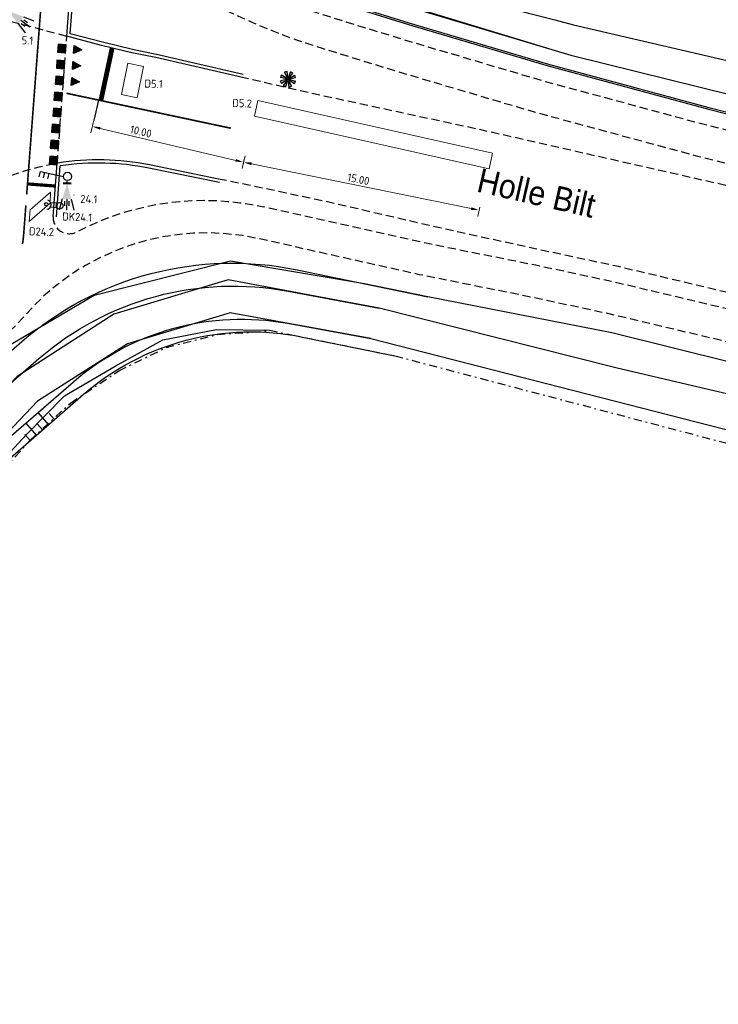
# Model space of a CAD drawing. Header units: metres. Extents: x 140889 to 142041, y 457117 to 459235.
# Tile 12 of 38: x 141243 to 141286, y 457290 to 457351. Entities that reach past the tile are written whole.
import ezdxf

# ---------------------------------------------------------------- set-up
doc = ezdxf.new("R2010")
doc.units = ezdxf.units.M
for name, pattern in [('DASHDOT', [1, 0.5, -0.25, 0, -0.25]), ('DASHED', [19.05, 12.7, -6.35]), ('VW-1-1_STREEP', [2, 1, -1])]:
    doc.linetypes.add(name, pattern=pattern)
doc.layers.get('0').update_dxf_attribs({"color": 251, "linetype": 'CONTINUOUS'})
doc.layers.get('DEFPOINTS').update_dxf_attribs({"color": 251, "linetype": 'CONTINUOUS'})
for name, color, linetype in [('0.1 Sweco_Wegmeubilair', 5, 'CONTINUOUS'), ('0.2 Sweco_Detectie', 5, 'CONTINUOUS'), ('7.4-LICHTMAST_TYPE 1', 251, 'CONTINUOUS'), ('bodem watergang', 251, 'CONTINUOUS'), ('GEO_Kant water', 251, 'CONTINUOUS'), ('GEO_Straatnaam', 251, 'CONTINUOUS'), ('GM-markering blok 0.5', 251, 'CONTINUOUS'), ('GM-markering haaietand 0.5', 251, 'CONTINUOUS'), ('GM-markering streep 0.1', 251, 'CONTINUOUS'), ('GM-markering streep 1.0-1.0', 251, 'VW-1-1_STREEP'), ('GM-Ontwerp', 251, 'CONTINUOUS'), ('insteek watergang', 251, 'CONTINUOUS'), ('raster', 251, 'CONTINUOUS'), ('waterlijn', 251, 'CONTINUOUS')]:
    doc.layers.add(name, color=color, linetype=linetype)
for name, color, linetype, lineweight in [('N-WE-VW-MARKERING-A-1000', 7, 'CONTINUOUS', 18), ('N-WE-VW-VRI-M-200', 7, 'CONTINUOUS', 18), ('X-XX-AL-TEKENBLAD_TITELBLOK_SWECO-G', 7, 'CONTINUOUS', 25)]:
    doc.layers.add(name, color=color, linetype=linetype, lineweight=lineweight)
doc.styles.add('NLCS-ISO-M200-T25', font='NLCS-ISO.ttf', dxfattribs={"height": 0.5})
doc.styles.add('TXT_Newae', font='arial.ttf')
doc.dimstyles.new('NLCS-M200-T25-PIJL_L2_H1', dxfattribs={"dimscale": 0.2, "dimtxt": 2.5, "dimasz": 2.5, "dimexe": 2, "dimexo": 2, "dimgap": 0.7, "dimtad": 1, "dimzin": 0, "dimdsep": 46, "dimtxsty": 'NLCS-ISO-M200-T25', "dimcen": 2.5, "dimdle": 2, "dimclrd": 256, "dimclre": 256, "dimclrt": 7, "dimadec": 1, "dimazin": 0, "dimtfac": 1, "dimtdec": 3, "dimtofl": 0, "dimtmove": 0, "dimatfit": 3, "dimfxl": 2, "dimfxlon": 1, "dimtfillclr": 256, "dimtolj": 1, "dimtzin": 0, "dimlwd": -1, "dimlwe": -1, "dimarcsym": 0})

# ---------------------------------------------------------------- blocks, each defined once
blk = doc.blocks.new('LICHTMAST_TYPE 1')
at = {"layer": '7.4-LICHTMAST_TYPE 1', "ltscale": 2000}
h = blk.add_hatch(color=256, dxfattribs=at)
h.dxf.hatch_style = 1
h.paths.add_polyline_path([(0.75, 0.96, 0.087489), (0.38, 1.16), (0.07, 0.21, -0.087489), (0.13, 0.17)])
h.paths.add_polyline_path([(-0.15, 1.21, 0.087489), (-0.55, 1.09), (-0.1, 0.19, -0.087489), (-0.03, 0.22)])
h.paths.add_polyline_path([(-0.21, 0.05, -0.087489), (-0.18, 0.12), (-1.02, 0.66, 0.087489), (-1.19, 0.27)])
h.paths.add_polyline_path([(-0.18, -0.12, -0.087489), (-0.21, -0.05), (-1.19, -0.25, 0.087489), (-1.03, -0.65)])
h.paths.add_polyline_path([(-0.07, -0.21, -0.087489), (-0.13, -0.17), (-0.75, -0.96, 0.087489), (-0.38, -1.16)])
h.paths.add_polyline_path([(0.15, -1.21, 0.087489), (0.55, -1.09), (0.1, -0.19, -0.087489), (0.03, -0.22)])
h.paths.add_polyline_path([(0.21, -0.05, -0.087489), (0.18, -0.12), (1.02, -0.66, 0.087489), (1.19, -0.27)])
h.paths.add_polyline_path([(0.18, 0.12, -0.087489), (0.21, 0.05), (1.19, 0.25, 0.087489), (1.03, 0.65)])
at = {"layer": '7.4-LICHTMAST_TYPE 1'}
h = blk.add_hatch(color=256, dxfattribs=at)
edge = h.paths.add_edge_path()
edge.add_arc((0, 0), 0.0835, 0, 360)
at = {"layer": '7.4-LICHTMAST_TYPE 1', "ltscale": 2000}
for p, q in [((-0.21, 0.05), (-1.19, 0.27)), ((-0.18, 0.12), (-1.02, 0.66)), ((-0.1, 0.19), (-0.55, 1.09)), ((-0.03, 0.22), (-0.15, 1.21)), ((0.07, 0.21), (0.38, 1.16)), ((0.13, 0.17), (0.75, 0.96)), ((0.18, 0.12), (1.03, 0.65)), ((0.21, 0.05), (1.19, 0.25)), ((-0.21, -0.05), (-1.19, -0.25)), ((-0.18, -0.12), (-1.03, -0.65)), ((-0.13, -0.17), (-0.75, -0.96)), ((-0.07, -0.21), (-0.38, -1.16)), ((0.03, -0.22), (0.15, -1.21)), ((0.1, -0.19), (0.55, -1.09)), ((0.18, -0.12), (1.02, -0.66)), ((0.21, -0.05), (1.19, -0.27))]:
    blk.add_line(p, q, dxfattribs=at)
blk.add_circle((0, 0), 0.0835, dxfattribs=at)
for radius, start, end in [(1.22, 147.0647, 167.0647), (1.22, 97.0647, 117.0647), (0.217, 147.0647, 167.0647), (0.217, 97.0647, 117.0647), (0.217, 52.0647, 72.0647), (0.217, 12.0647, 32.0647), (1.22, 52.0647, 72.0647), (1.22, 12.0647, 32.0647), (1.22, 192.0647, 212.0647), (1.22, 232.0647, 252.0647), (0.217, 192.0647, 212.0647), (0.217, 232.0647, 252.0647), (0.217, 277.0647, 297.0647), (1.22, 277.0647, 297.0647), (0.217, 327.0647, 347.0647), (1.22, 327.0647, 347.0647)]:
    blk.add_arc((0, 0), radius, start, end, dxfattribs=at)
blk = doc.blocks.new('*D53')
at = {"layer": 'DEFPOINTS', "color": 0, "transparency": 16777216}
for p in [(141247.716, 457345.963), (141247.339, 457344.367), (141257.14, 457343.738)]:
    blk.add_point(p, dxfattribs=at)
at = {"layer": 'N-WE-VW-VRI-M-200', "transparency": 16777216}
for p, q in [((141247.431, 457344.756), (141247.247, 457343.977)), ((141256.277, 457342.257), (141247.825, 457344.252)), ((141256.855, 457342.531), (141256.671, 457341.753))]:
    blk.add_line(p, q, dxfattribs=at)
for points in [[(141247.844, 457344.333), (141247.806, 457344.171), (141247.339, 457344.367)], [(141256.296, 457342.338), (141256.258, 457342.176), (141256.763, 457342.142)]]:
    blk.add_solid(points, dxfattribs=at)
at = {"layer": 'N-WE-VW-VRI-M-200', "color": 7, "transparency": 16777216, "insert": (141250.368, 457344.052), "char_height": 0.5, "attachment_point": 5, "rotation": 346.71741, "style": 'NLCS-ISO-M200-T25'}
blk.add_mtext('\\A1;10.00', dxfattribs=at)
blk = doc.blocks.new('*D54')
at = {"layer": 'DEFPOINTS', "color": 0, "transparency": 16777216}
for p in [(141256.88, 457342.717), (141256.763, 457342.141), (141271.556, 457339.727)]:
    blk.add_point(p, dxfattribs=at)
at = {"layer": 'N-WE-VW-VRI-M-200', "transparency": 16777216}
for p, q in [((141256.801, 457342.325), (141256.683, 457341.749)), ((141270.949, 457339.251), (141257.253, 457342.041)), ((141271.476, 457339.335), (141271.359, 457338.76))]:
    blk.add_line(p, q, dxfattribs=at)
for points in [[(141257.27, 457342.123), (141257.236, 457341.959), (141256.763, 457342.141)], [(141270.965, 457339.333), (141270.932, 457339.17), (141271.439, 457339.151)]]:
    blk.add_solid(points, dxfattribs=at)
at = {"layer": 'N-WE-VW-VRI-M-200', "color": 7, "transparency": 16777216, "insert": (141263.921, 457341.081), "char_height": 0.5, "attachment_point": 5, "rotation": 348.48643, "style": 'NLCS-ISO-M200-T25'}
blk.add_mtext('\\A1;15.00', dxfattribs=at)
blk = doc.blocks.new('20LNTS')
for p, q in [((0.41, 0), (0, 0)), ((0.41, 0.7), (0.41, -0.7)), ((0.41, 0), (0.41, 0.39)), ((3.21, 0.8), (5.14, 1.32)), ((3.21, 0), (5.21, 0)), ((3.61, 0.4), (4.41, 0.4)), ((3.21, -0.8), (5.14, -1.32)), ((3.61, -0.4), (4.41, -0.4))]:
    blk.add_line(p, q)
blk.add_solid([(0.41, 0), (3.21, 0.8), (3.21, -0.8)])
blk = doc.blocks.new('DRKM')
for p, q in [((0.45, 0.41), (1.65, 0.41)), ((0.45, -0.41), (1.62, -0.41))]:
    blk.add_line(p, q)
blk.add_circle((0, 0), 0.6)
blk.add_arc((2.36, -0.02), 0.832, 101.0729, 258.884)

msp = doc.modelspace()

# ---------------------------------------------------------------- hatches: boundary and pattern name
at = {"layer": 'GM-markering blok 0.5'}
for points in [[(141245.176, 457349), (141245.675, 457348.962), (141245.713, 457349.461), (141245.214, 457349.499)], [(141245.101, 457348.003), (141245.6, 457347.965), (141245.637, 457348.464), (141245.139, 457348.502)], [(141245.026, 457347.006), (141245.524, 457346.968), (141245.562, 457347.467), (141245.063, 457347.504)], [(141244.95, 457346.009), (141245.449, 457345.971), (141245.487, 457346.47), (141244.988, 457346.507)], [(141244.875, 457345.011), (141245.374, 457344.974), (141245.411, 457345.472), (141244.913, 457345.51)], [(141244.8, 457344.014), (141245.298, 457343.977), (141245.336, 457344.475), (141244.837, 457344.513)], [(141244.724, 457343.017), (141245.223, 457342.98), (141245.261, 457343.478), (141244.762, 457343.516)], [(141244.649, 457342.02), (141245.148, 457341.982), (141245.185, 457342.481), (141244.687, 457342.519)]]:
    msp.add_hatch(color=256, dxfattribs=at).paths.add_polyline_path(points)
at = {"layer": 'GM-markering haaietand 0.5'}
for points in [[(141246.173, 457348.925), (141246.211, 457349.423), (141246.691, 457349.136)], [(141246.098, 457347.928), (141246.136, 457348.426), (141246.616, 457348.139)], [(141246.023, 457346.93), (141246.061, 457347.429), (141246.54, 457347.142)]]:
    msp.add_hatch(color=256, dxfattribs=at).paths.add_polyline_path(points)

# ---------------------------------------------------------------- linework, layer by layer
at = {"layer": '0.1 Sweco_Wegmeubilair'}
for p, q in [((141244.035, 457341.229), (141244.113, 457341.57)), ((141244.113, 457341.57), (141245.537, 457341.245)), ((141244.295, 457341.17), (141244.374, 457341.511)), ((141244.58, 457341.104), (141244.658, 457341.446))]:
    msp.add_line(p, q, dxfattribs=at)
for centre, radius in [((141245.793, 457341.254), 0.256), ((141244.469, 457339.521), 0.102)]:
    msp.add_circle(centre, radius, dxfattribs=at)
at = {"layer": '0.2 Sweco_Detectie', "lineweight": 15, "flags": 128}
for points in [[(141250.53, 457348.105), (141250.14, 457346.144), (141249.162, 457346.356), (141249.553, 457348.318)], [(141257.646, 457345.989), (141257.444, 457345.01), (141272.076, 457341.725), (141272.278, 457342.705)], [(141244.711, 457339.586), (141243.415, 457338.449), (141243.47, 457339.163), (141244.743, 457340.279)]]:
    msp.add_lwpolyline(points, close=True, dxfattribs=at)
at = {"layer": 'bodem watergang', "color": 252}
msp.add_lwpolyline([(141239.862, 457376.363), (141238.649, 457373.665, 0.284046), (141246.505, 457360.975), (141247.472, 457360.399, 0.016747), (141263.686, 457353.174), (141266.051, 457353.623), (141276.165, 457351.008)], format="xyb", dxfattribs=at)
at = {"layer": 'GEO_Kant water', "linetype": 'Continuous', "flags": 128}
for points in [[(141276.165, 457351.008), (141277.313, 457350.711), (141292.162, 457347.247), (141306.872, 457343.597), (141322.669, 457339.201), (141336.984, 457335.262), (141352.646, 457330.712), (141366.946, 457326.33), (141381.325, 457321.912), (141389.869, 457319.516)], [(141409.989, 457290.69), (141390.587, 457297.196), (141376.126, 457301.771), (141359.883, 457307.258), (141343.666, 457312.116), (141325.4, 457317.7), (141309.925, 457321.897), (141293.599, 457326.12), (141280.052, 457329.293), (141265.215, 457333.034)], [(141264.695, 457331.154), (141293.396, 457323.803), (141320.447, 457316.449)]]:
    msp.add_lwpolyline(points, dxfattribs=at)
at = {"layer": 'GM-markering blok 0.5'}
for points in [[(141245.176, 457349), (141245.675, 457348.962), (141245.713, 457349.461), (141245.214, 457349.499)], [(141245.101, 457348.003), (141245.6, 457347.965), (141245.637, 457348.464), (141245.139, 457348.502)], [(141245.026, 457347.006), (141245.524, 457346.968), (141245.562, 457347.467), (141245.063, 457347.504)], [(141244.95, 457346.009), (141245.449, 457345.971), (141245.487, 457346.47), (141244.988, 457346.507)], [(141244.875, 457345.011), (141245.374, 457344.974), (141245.411, 457345.472), (141244.913, 457345.51)], [(141244.8, 457344.014), (141245.298, 457343.977), (141245.336, 457344.475), (141244.837, 457344.513)], [(141244.724, 457343.017), (141245.223, 457342.98), (141245.261, 457343.478), (141244.762, 457343.516)], [(141244.649, 457342.02), (141245.148, 457341.982), (141245.185, 457342.481), (141244.687, 457342.519)]]:
    msp.add_lwpolyline(points, close=True, dxfattribs=at)
at = {"layer": 'GM-markering haaietand 0.5'}
for points in [[(141246.173, 457348.925), (141246.211, 457349.423), (141246.691, 457349.136)], [(141246.098, 457347.928), (141246.136, 457348.426), (141246.616, 457348.139)], [(141246.023, 457346.93), (141246.061, 457347.429), (141246.54, 457347.142)]]:
    msp.add_lwpolyline(points, close=True, dxfattribs=at)
at = {"layer": 'GM-markering streep 0.1'}
for points, const_width in [([(141244.033, 457350.456), (141244.246, 457353.282)], 0.1), ([(141248.58, 457349.265), (141247.872, 457345.978)], 0.3), ([(141255.97, 457344.259), (141245.735, 457346.438)], 0.1), ([(141243.302, 457340.785), (141245.047, 457340.654)], 0.2), ([(141243.201, 457339.442), (141243.07, 457337.706)], 0.1)]:
    msp.add_lwpolyline(points, dxfattribs=dict(at, const_width=const_width))
at = {"layer": 'GM-markering streep 0.1', "const_width": 0.1}
msp.add_lwpolyline([(141242.992, 457337.042, 0.020895), (141243.07, 457337.706)], format="xyb", dxfattribs=at)
at = {"layer": 'GM-markering streep 1.0-1.0', "ltscale": 0.4, "const_width": 0.1, "flags": 128}
msp.add_lwpolyline([(141244.033, 457350.456), (141243.253, 457340.132)], dxfattribs=at)
at = {"layer": 'GM-Ontwerp'}
for points in [[(141254.277, 457433.651), (141253.463, 457430.812), (141244.958, 457365.789, 0.326461), (141248.784, 457358.803), (141250.479, 457358.008), (141252.596, 457357.111), (141255.19, 457356.013), (141259.996, 457354.162), (141262.865, 457353.173), (141275.641, 457349.261), (141275.641, 457349.261)], [(141243.82, 457368.65), (141244.811, 457368.52), (141244.412, 457365.465, 0.329492), (141248.449, 457358.188), (141257.876, 457353.891, 0.032012), (141262.538, 457352.116), (141267.034, 457350.727), (141275.747, 457348.151), (141285.725, 457345.448), (141293.486, 457343.481), (141310.891, 457338.903), (141318.431, 457337.038), (141332.528, 457333.392), (141349.514, 457328.802), (141357.567, 457326.438)], [(141243.833, 457368.749), (141244.923, 457368.606), (141244.511, 457365.452, 0.329492), (141248.49, 457358.279), (141257.917, 457353.982, 0.032012), (141262.568, 457352.211), (141267.063, 457350.822), (141275.774, 457348.247), (141285.75, 457345.545), (141293.511, 457343.578), (141310.916, 457339), (141318.456, 457337.135), (141332.553, 457333.489), (141349.541, 457328.898), (141357.595, 457326.533)], [(141250.907, 457341.967, 0.090147), (141245.185, 457342.085)], [(141250.867, 457341.771, 0.088122), (141245.343, 457341.907, 0.088122)], [(141234.556, 457254.475), (141235.195, 457259.505, 0.043416), (141235.023, 457296.564, -0.0231), (141234.022, 457318.663, -0.21722), (141237.472, 457326.209), (141242.95, 457330.959, -0.233615), (141260.098, 457335.434), (141268.256, 457333.748)], [(141236.107, 457254.782), (141236.687, 457259.349, 0.043455), (141236.516, 457296.701, -0.0231), (141235.522, 457318.662, -0.21722), (141238.454, 457325.076), (141244.015, 457329.897, -0.228933), (141259.554, 457334.099), (141265.215, 457333.034)], [(141238.587, 457254.467), (141239.174, 457259.088, 0.043518), (141239.006, 457296.929, -0.0231), (141238.022, 457318.659, -0.21722), (141240.092, 457323.187), (141246.159, 457328.447, -0.227357), (141259.504, 457332.099), (141264.695, 457331.154)], [(141239.516, 457253.845), (141240.169, 457258.984, 0.043543), (141240.002, 457297.02, -0.0231), (141239.022, 457318.658, -0.21722), (141240.747, 457322.432), (141246.77, 457327.653, -0.232817), (141260.441, 457331.243), (141266.195, 457330.072)]]:
    msp.add_lwpolyline(points, format="xyb", dxfattribs=at)
at = {"layer": 'GM-Ontwerp', "linetype": 'DASHED', "ltscale": 0.04, "flags": 128}
for points in [[(141357.809, 457325.324), (141349.243, 457327.84), (141332.272, 457332.425), (141318.186, 457336.068), (141310.644, 457337.934), (141293.236, 457342.512), (141285.471, 457344.481), (141275.474, 457347.188), (141266.745, 457349.769), (141262.243, 457351.161, -0.032012), (141257.461, 457352.981), (141248.034, 457357.278, -0.329492), (141243.42, 457365.595), (141247.055, 457393.382)], [(141245.991, 457353.151, 0.037944), (141245.99, 457355.197, -0.570843), (141246.696, 457355.69), (141256.631, 457351.161, 0.032012), (141261.653, 457349.25), (141266.166, 457347.855), (141266.166, 457347.855), (141274.929, 457345.264), (141284.964, 457342.546), (141292.736, 457340.576), (141313.612, 457335.256), (141328.585, 457331.533), (141344.765, 457327.053), (141357.519, 457323.402)], [(141332.66, 457329.297), (141328.316, 457330.435, 0.001757), (141313.103, 457334.463), (141298.565, 457337.947), (141290.303, 457339.9), (141283.822, 457341.369), (141271.638, 457344.136), (141260.987, 457346.433), (141256.692, 457347.419)], [(141241.568, 457341.056, -0.052056), (141245.185, 457342.085, -1.356848)], [(141331.317, 457323.05), (141329.877, 457323.451, 0.009968), (141316.366, 457326.925, 0.009968), (141302.564, 457330.311), (141292.603, 457332.67), (141280.119, 457335.629), (141275.183, 457336.691), (141269.552, 457337.915), (141261.705, 457339.731), (141255.9, 457340.953), (141255.313, 457341.072)], [(141244.904, 457338.758, 0.589902), (141246.368, 457337.799, -0.17838), (141258.021, 457339.353)], [(141354.356, 457313.311), (141341.336, 457317.038), (141322.061, 457322.213), (141291.893, 457329.755), (141279.457, 457332.703), (141274.564, 457333.755), (141267.732, 457335.128), (141258.314, 457337.238), (141257.726, 457337.37, 0.279175), (141242.996, 457332.422, -0.284567), (141235.484, 457329.982), (141234.5, 457330.223)]]:
    msp.add_lwpolyline(points, format="xyb", dxfattribs=at)
at = {"layer": 'GM-Ontwerp'}
for points in [[(141245.753, 457350), (141245.991, 457353.151)], [(141245.965, 457350.151), (141246.191, 457353.136)], [(141251.33, 457348.855), (141249.839, 457349.162), (141247.972, 457349.62), (141245.965, 457350.151)], [(141251.29, 457348.659), (141249.795, 457348.967), (141247.923, 457349.426), (141245.753, 457350)], [(141256.692, 457347.419), (141251.29, 457348.659)], [(141256.736, 457347.614), (141251.335, 457348.854)], [(141244.904, 457338.758), (141245.155, 457342.079)], [(141245.104, 457338.743), (141245.343, 457341.907)], [(141255.274, 457340.876), (141250.867, 457341.771)], [(141255.313, 457341.072), (141250.907, 457341.967)], [(141246.219, 457340.086), (141246.194, 457340.093)], [(141243.951, 457326.533), (141244.607, 457325.778)], [(141244.657, 457326.483), (141244.984, 457326.105)], [(141243.196, 457325.878), (141243.851, 457325.122)], [(141243.901, 457325.828), (141244.229, 457325.45)], [(141243.146, 457325.173), (141243.473, 457324.795)]]:
    msp.add_lwpolyline(points, dxfattribs=at)
at = {"layer": 'GM-Ontwerp', "linetype": 'DASHED', "ltscale": 0.04, "flags": 128}
for points in [[(141242.287, 457350.918), (141245.753, 457350)], [(141245.155, 457342.079), (141245.753, 457350)], [(141354.93, 457315.211), (141343.896, 457318.375), (141329.876, 457322.268), (141322.563, 457324.149), (141292.366, 457331.698), (141279.898, 457334.654), (141274.972, 457335.714), (141268.148, 457337.084), (141258.021, 457339.353)]]:
    msp.add_lwpolyline(points, dxfattribs=at)
at = {"layer": 'insteek watergang', "color": 252}
for points in [[(141267.33, 457351.751), (141277.146, 457348.81), (141291.333, 457345.31), (141307.541, 457340.808), (141322.088, 457337.763), (141337.901, 457333.248), (141352.152, 457329.115), (141366.724, 457324.89), (141389.021, 457318.586)], [(141294.747, 457327.761), (141279.704, 457331.513), (141268.256, 457333.748), (141264.302, 457334.565), (141255.948, 457335.968), (141247.456, 457333.83), (141241.929, 457330.559), (141236.912, 457325.341), (141233.751, 457321.524), (141232.112, 457313.561), (141231.967, 457306.604), (141232.752, 457292.13), (141232.841, 457278.932)], [(141237.64, 457277.348), (141237.943, 457290.627), (141237.537, 457305.229), (141237.559, 457311.829), (141237.86, 457315.851), (141238.75, 457319.411), (141240.694, 457322.425), (141243.231, 457325.164), (141245.599, 457327.579), (141248.757, 457329.416), (141251.737, 457331.074), (141255.083, 457331.709), (141258.381, 457331.662)]]:
    msp.add_lwpolyline(points, dxfattribs=at)
at = {"layer": 'N-WE-VW-MARKERING-A-1000', "color": 255, "lineweight": 50}
msp.add_line((141246.018, 457340.819), (141245.528, 457340.83), dxfattribs=at)
at = {"layer": 'raster', "color": 252, "linetype": 'DASHDOT'}
for points in [[(141235.921, 457253.729), (141236.902, 457263.857), (141238.131, 457277.351), (141238.679, 457291.35), (141238.102, 457305.336), (141238.144, 457312.187), (141238.508, 457315.699), (141239.391, 457319.08), (141241.052, 457322.127), (141243.442, 457324.787), (141245.974, 457327.124), (141248.994, 457329.14), (141251.945, 457330.585), (141255.126, 457331.402), (141258.249, 457331.615)], [(141258.381, 457331.662), (141266.195, 457330.072), (141297.146, 457321.913), (141320.128, 457315.489)]]:
    msp.add_lwpolyline(points, dxfattribs=at)
at = {"layer": 'waterlijn', "color": 252}
for points in [[(141265.215, 457333.034), (141255.811, 457334.804), (141248.69, 457332.662), (141242.656, 457328.79), (141238.598, 457324.562), (141235.549, 457320.065), (141234.543, 457317.969), (141234.142, 457314.486), (141234.293, 457306.52), (141234.714, 457293.786), (141234.301, 457278.65), (141233.717, 457269.739), (141232.008, 457258.335)], [(141264.695, 457331.154), (141255.926, 457332.75), (141249.534, 457330.828), (141243.935, 457327.234), (141240.158, 457323.3), (141236.576, 457318.015), (141236.792, 457306.585), (141237.215, 457293.793), (141236.799, 457278.534), (141236.205, 457269.471), (141234.481, 457257.965)]]:
    msp.add_lwpolyline(points, dxfattribs=at)
at = {"layer": 'X-XX-AL-TEKENBLAD_TITELBLOK_SWECO-G'}
msp.add_lwpolyline([(141247.734, 457346.012), (141247.428, 457344.743)], dxfattribs=at)

# ---------------------------------------------------------------- block references
at = {"xscale": 0.4, "yscale": 0.4, "zscale": 0.4}
msp.add_blockref('LICHTMAST_TYPE 1', (141259.533, 457347.311), dxfattribs=at)
at = {"layer": '0.1 Sweco_Wegmeubilair'}
for name, p, xscale, yscale, zscale, rotation in [('20LNTS', (141241.983, 457351.653), 0.3499999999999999, 0.3499999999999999, 0.3499999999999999, 323.6937515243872), ('20LNTS', (141245.776, 457340.968), 0.35, 0.35, 0.35, 268.7150411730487), ('DRKM', (141245.301, 457339.422), 0.3499999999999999, 0.3499999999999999, 0.3499999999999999, 174.8950223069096)]:
    msp.add_blockref(name, p, dxfattribs=dict(at, xscale=xscale, yscale=yscale, zscale=zscale, rotation=rotation))

# ---------------------------------------------------------------- texts
at = {"layer": 'GEO_Straatnaam', "color": 7, "style": 'TXT_Newae', "width": 0.9}
msp.add_text('Holle Bilt', height=1.5, rotation=347.1189, dxfattribs=at).set_placement((141271.221, 457340.324))
at = {"layer": 'N-WE-VW-VRI-M-200', "color": 7, "char_height": 0.5, "attachment_point": 5, "rotation": 357.76523, "style": 'NLCS-ISO-M200-T25'}
for s, insert in [('5.1', (141243.3, 457349.731)), ('D5.1', (141251.158, 457347.028)), ('D5.2', (141256.673, 457345.817)), ('24.1', (141247.125, 457339.838)), ('DK24.1', (141246.398, 457338.726)), ('D24.2', (141244.172, 457337.811))]:
    msp.add_mtext_dynamic_manual_height_columns(s, width=3.76965, gutter_width=12.5, heights=[2.544], dxfattribs=dict(at, insert=insert))

# ---------------------------------------------------------------- dimensions: what is measured, and where the dimension line sits
at = {"layer": 'N-WE-VW-VRI-M-200'}
for base, p1, p2, angle, text, picture, middle in [((141247.339, 457344.367), (141257.14, 457343.738), (141247.716, 457345.963), 166.71741, '10.00', '*D53', (141250.278, 457343.673)), ((141256.763, 457342.141), (141271.556, 457339.727), (141256.88, 457342.717), 168.48643, '15.00', '*D54', (141263.843, 457340.699))]:
    dim = msp.add_linear_dim(base=base, p1=p1, p2=p2, angle=angle, text=text, dimstyle='NLCS-M200-T25-PIJL_L2_H1', dxfattribs=at)
    dim.commit()
    dim.dimension.update_dxf_attribs({"geometry": picture, "text_midpoint": middle, "dimtype": 161})

doc.saveas('drawing.dxf')
